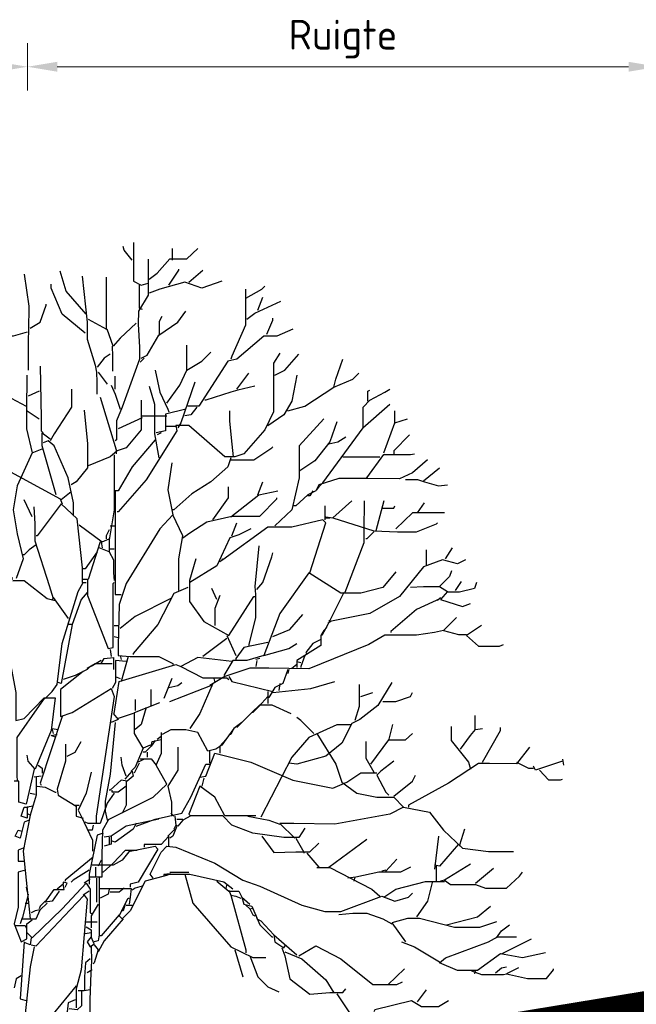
# Model space of a CAD drawing. Header units: metres. Extents: x 173015 to 189682, y 346605 to 348504.
# Tile 165 of 212: x 188943.16 to 188948.35, y 348436.04 to 348444.33. Entities that reach past the tile are written whole.
import ezdxf

# ---------------------------------------------------------------- set-up
doc = ezdxf.new("R2010")
doc.units = ezdxf.units.M
doc.header["$PDMODE"] = 35
doc.header["$PDSIZE"] = 0.075
for name, color, linetype, lineweight in [('B-ME-GR-BOOM-SD', 252, 'Continuous', 25), ('X-XX-AL-DETAIL1-M-B', 252, 'Continuous', 18), ('X-XX-AL-HULPGEOMETRIE-G', 50, 'Continuous', 25)]:
    doc.layers.add(name, color=color, linetype=linetype, lineweight=lineweight)
doc.styles.add('NLCS-ISO-M100-T25', font='NLCS-ISO.ttf', dxfattribs={"height": 0.25})
doc.dimstyles.new('NLCS-M100-T25-PIJL_L3_H2', dxfattribs={"dimscale": 0.1, "dimtxt": 2.5, "dimasz": 2.5, "dimexe": 2, "dimexo": 2, "dimgap": 0.7, "dimtad": 1, "dimdec": 3, "dimzin": 0, "dimdsep": 46, "dimtxsty": 'NLCS-ISO-M100-T25', "dimcen": 0, "dimdle": 2, "dimclrd": 256, "dimclre": 256, "dimclrt": 256, "dimazin": 0, "dimtfac": 1, "dimtdec": 3, "dimtofl": 0, "dimtmove": 0, "dimatfit": 3, "dimfxl": 2, "dimfxlon": 1, "dimtfillclr": 256, "dimtolj": 1, "dimtzin": 0, "dimlwd": -1, "dimlwe": -1, "dimarcsym": 0})

# ---------------------------------------------------------------- blocks, each defined once
blk = doc.blocks.new('*D47')
at = {"layer": 'Defpoints', "color": 0, "transparency": 16777216}
for p in [(188917.4566, 348443.9336), (188917.4566, 348425.9259), (188943.2266, 348425.9118)]:
    blk.add_point(p, dxfattribs=at)
at = {"layer": 'X-XX-AL-DETAIL1-M-B', "transparency": 16777216}
for p, q in [((188917.4566, 348443.7336), (188917.4566, 348444.1336)), ((188943.2266, 348443.7336), (188943.2266, 348444.1336)), ((188942.9766, 348443.9336), (188917.7066, 348443.9336))]:
    blk.add_line(p, q, dxfattribs=at)
for points in [[(188917.7066, 348443.9753), (188917.7066, 348443.8919), (188917.4566, 348443.9336)], [(188942.9766, 348443.9753), (188942.9766, 348443.8919), (188943.2266, 348443.9336)]]:
    blk.add_solid(points, dxfattribs=at)
at = {"layer": 'X-XX-AL-DETAIL1-M-B', "transparency": 16777216, "insert": (188930.3416, 348444.1286), "char_height": 0.25, "attachment_point": 5, "style": 'NLCS-ISO-M100-T25'}
blk.add_mtext('\\A1;Bos', dxfattribs=at)
blk = doc.blocks.new('*D48')
at = {"layer": 'Defpoints', "color": 0, "transparency": 16777216}
for p in [(188943.2266, 348443.9336), (188948.5367, 348430.0365), (188943.2266, 348425.9118)]:
    blk.add_point(p, dxfattribs=at)
at = {"layer": 'X-XX-AL-DETAIL1-M-B', "transparency": 16777216}
for p, q in [((188943.2266, 348443.7336), (188943.2266, 348444.1336)), ((188948.5367, 348443.7336), (188948.5367, 348444.1336)), ((188948.2867, 348443.9336), (188943.4766, 348443.9336))]:
    blk.add_line(p, q, dxfattribs=at)
for points in [[(188943.4766, 348443.9753), (188943.4766, 348443.8919), (188943.2266, 348443.9336)], [(188948.2867, 348443.9753), (188948.2867, 348443.8919), (188948.5367, 348443.9336)]]:
    blk.add_solid(points, dxfattribs=at)
at = {"layer": 'X-XX-AL-DETAIL1-M-B', "transparency": 16777216, "insert": (188945.8817, 348444.1661), "char_height": 0.25, "attachment_point": 5, "style": 'NLCS-ISO-M100-T25'}
blk.add_mtext('\\A1;Ruigte', dxfattribs=at)
blk = doc.blocks.new('SGR-BOOM_S02_D_ZIJ-D')
at = {"flags": 128}
for points in [[(0.9207, 11.2832), (0.9207, 10.9553), (0.9837, 10.9216), (1.0426, 10.9385)], [(0.908, 11.1318), (0.8408, 11.2159), (0.8324, 11.2495)], [(1.051, 10.9721), (1.1182, 11.0225), (1.2275, 11.1444), (1.3705, 11.1444), (1.4629, 11.2327)], [(1.2486, 11.1318), (1.2486, 11.2327)], [(1.0426, 11.1402), (1.0426, 10.8376), (0.9627, 10.703), (0.9606, 10.5937), (0.9721, 10.4004), (0.9721, 10.2995), (0.824, 9.8959), (0.7777, 9.7782), (0.7777, 9.6184), (0.7651, 9.61)], [(0.5213, 10.6778), (0.3531, 10.8712), (0.3027, 11.0394)], [(1.2191, 10.9216), (1.3032, 11.0478), (1.3032, 11.0562)], [(1.3873, 10.9469), (1.505, 11.0478)], [(0, 11.0141), (0.0378, 10.7451), (0.0357, 10.5433), (0.0347, 10.4592), (0.0347, 10.207)], [(0.4877, 10.9973), (0.5297, 10.6106), (0.5297, 10.4676), (0.597, 10.249), (0.6096, 10.1902), (0.6117, 10.1061), (0.6117, 10.0052)], [(0.5381, 10.6358), (0.6936, 10.5517), (0.6936, 10.9889)], [(1.6647, 10.9553), (1.4966, 10.8964), (1.3537, 10.9469), (1.1434, 10.888), (1.051, 10.8544)], [(0.5129, 10.5181), (0.3195, 10.6778), (0.227, 10.8964), (0.227, 10.9301)], [(0.9669, 10.9216), (0.9669, 10.7283), (0.9921, 10.7199)], [(1.8623, 10.888), (1.8623, 10.5853), (1.7488, 10.3247), (1.7404, 10.2995)], [(1.8665, 10.8123), (2.001, 10.888), (2.0263, 10.9132)], [(1.8749, 10.6358), (1.9422, 10.6862), (2.1608, 10.7871)], [(1.9674, 10.7115), (2.0095, 10.8207)], [(0.0504, 10.5601), (0.1345, 10.6106), (0.185, 10.7535), (0.185, 10.7619)], [(0.9837, 10.3079), (1.0341, 10.3331), (1.135, 10.5013), (1.2948, 10.6106), (1.3621, 10.703)], [(1.1392, 10.5013), (1.1392, 10.619), (1.1603, 10.661)], [(2.0431, 10.5097), (2.0935, 10.6274), (2.0935, 10.6442)], [(0.9417, 10.6022), (0.8071, 10.476), (0.7483, 10.4088), (0.6978, 10.5517)], [(2.2617, 10.5517), (2.1272, 10.4929), (2.0179, 10.4929), (1.7908, 10.2995), (1.7152, 10.2827), (1.4714, 9.9043), (1.3789, 9.9043)], [(0.0252, 10.5265), (-0.0925, 10.4929), (-0.1093, 10.4929)], [(0.7399, 10.4088), (0.7441, 10.3247), (0.7441, 10.1986)], [(1.3705, 10.207), (1.3705, 10.4172)], [(0.7231, 10.3415), (0.6726, 10.3079), (0.6138, 10.2322)], [(2.1524, 10.3499), (2.0977, 10.2658), (2.0977, 9.8539), (2.0263, 9.7025), (1.8497, 9.5007), (1.774, 9.4755), (1.69, 9.4755), (1.3873, 9.7404), (1.278, 9.7404), (1.2864, 9.6941), (1.0257, 9.2821), (0.7903, 9.0131), (0.7819, 9.0131)], [(1.0089, 10.3079), (0.9753, 10.2742)], [(1.2023, 9.9295), (1.3116, 10.0809), (1.3705, 10.207), (1.4966, 10.2827), (1.5722, 10.3583)], [(2.1103, 10.1649), (2.1944, 10.207), (2.3121, 10.3415)], [(2.6064, 10.0641), (2.6232, 10.1313), (2.6821, 10.2995)], [(0.1345, 10.2406), (0.1429, 9.8034), (0.1429, 9.6941), (0.1597, 9.6773)], [(1.1014, 10.207), (1.1434, 10.022), (1.2107, 9.8791), (1.2191, 9.8539)], [(0.021, 10.1649), (0.0189, 9.8623), (0.0189, 9.7109), (0.0673, 9.5091), (0.1513, 9.5428)], [(0.6222, 10.1902), (0.6978, 10.0893)], [(0.7651, 10.0472), (0.7651, 10.1565)], [(1.7908, 10.0472), (1.8917, 10.1818)], [(2.2953, 10.1649), (2.2533, 9.9463), (2.186, 9.8286), (2.0515, 9.7362)], [(2.2196, 9.8623), (2.3626, 9.9043), (2.6064, 10.0641), (2.7661, 10.1313), (2.8166, 10.1818)], [(0.3994, 10.0472), (0.3994, 9.8959), (0.2522, 9.6689), (0.2186, 9.61)], [(0.7315, 10.0809), (0.7651, 10.0052), (0.8071, 9.8791)], [(1.051, 10.0725), (1.0972, 9.9211), (1.0972, 9.6689), (1.135, 9.4671)], [(1.4377, 10.1061), (1.32, 9.7614), (1.2948, 9.7193)], [(1.9422, 10.0725), (1.7992, 10.0388), (1.7404, 10.022), (1.5302, 9.9548), (1.5218, 9.9548)], [(2.4635, 9.1981), (2.4887, 9.2317), (2.5139, 9.2569), (2.8544, 9.7193), (2.8544, 9.8959), (2.9091, 9.9548), (3.0352, 10.022), (3.0772, 10.0472)], [(2.8923, 9.9463), (2.8923, 10.0304), (2.9091, 10.0388)], [(-0.1093, 9.9716), (0.0168, 9.9043)], [(0.1261, 10.0304), (0.0336, 9.9884)], [(0.639, 9.98), (0.7735, 9.5344), (0.7735, 9.5007)], [(0.9837, 9.9548), (0.9837, 9.7025), (0.8576, 9.5512), (0.7819, 9.526), (0.7735, 9.5344)], [(1.3621, 9.8791), (1.1897, 9.837), (1.1897, 9.6941), (1.1098, 9.6773)], [(1.4545, 9.8959), (1.4041, 9.8286), (1.3537, 9.8202)], [(2.8502, 9.7193), (3.0772, 9.9211)], [(0.0252, 9.8623), (0.1261, 9.795)], [(0.5045, 9.8707), (0.5339, 9.5848), (0.5339, 9.383), (0.4372, 9.2653), (0.3952, 9.2401)], [(0.9921, 9.8034), (0.7903, 9.7109)], [(0.9921, 9.8202), (1.2023, 9.8202)], [(1.7614, 9.4755), (1.7467, 9.6353), (1.7309, 9.7782), (1.7309, 9.8623)], [(2.5223, 9.795), (2.3163, 9.568), (2.3163, 9.299), (2.2533, 9.0299), (2.1103, 8.8954)], [(3.0268, 9.5091), (3.1193, 9.7614), (3.2286, 9.795)], [(3.1193, 9.7614), (3.1193, 9.8623)], [(1.278, 9.732), (1.1939, 9.732)], [(2.6316, 9.7698), (2.5728, 9.6016), (2.4467, 9.4419), (2.3205, 9.3578)], [(0.269, 9.156), (0.1513, 9.568), (0.1513, 9.6773), (0.2186, 9.6269)], [(1.1519, 9.6773), (1.1182, 9.6605)], [(2.5643, 9.5848), (2.64, 9.6016), (2.7073, 9.6437)], [(3.2454, 9.6605), (3.1109, 9.526), (3.1109, 9.5007)], [(0.4162, 8.9879), (0.4162, 9.0888), (0.3699, 9.299), (0.2522, 9.568), (0.2018, 9.61), (0.1597, 9.5932)], [(1.1014, 9.6184), (0.908, 9.3914), (0.7903, 9.1897), (0.7651, 9.1897)], [(1.7404, 9.4503), (1.9338, 9.4503), (2.0851, 9.5512), (2.0935, 9.5596)], [(0.0673, 9.5091), (-0.0589, 9.2317), (-0.0925, 9.0299), (-0.0589, 8.8281), (-0.0084, 8.6179), (-0.0673, 8.4498)], [(0.7819, 9.526), (0.7231, 9.4755), (0.5381, 9.3998), (0.5297, 9.3998)], [(0.7567, 9.4923), (0.7567, 9.0299), (0.7147, 8.7777), (0.7147, 8.6768), (0.6306, 8.7104)], [(1.7404, 9.4671), (1.7152, 9.3914), (1.5722, 9.2653), (1.4125, 9.1644), (1.2612, 9.0299), (1.2528, 9.0299)], [(2.6821, 9.4755), (2.9932, 9.4755)], [(2.8839, 9.299), (3.0268, 9.4965), (3.2538, 9.4965), (3.2874, 9.5007)], [(-0.3153, 8.7356), (-0.3153, 9.0719), (-0.1766, 9.383), (0.3027, 9.1224), (0.3195, 9.0804)], [(1.2443, 9.4251), (1.2107, 9.1981), (1.2528, 8.9879)], [(3.3967, 9.4503), (3.2706, 9.341), (3.1613, 9.2905), (2.8923, 9.2947), (2.6484, 9.2947), (2.4803, 9.2401), (2.4551, 9.1897), (2.3878, 9.156), (2.2869, 9.0635), (2.2701, 9.0635)], [(3.3631, 9.2737), (3.4976, 9.383)], [(1.5891, 8.9458), (1.7194, 9.1308), (1.7194, 9.2233)], [(1.9674, 9.156), (2.0095, 9.2653)], [(3.2118, 9.2863), (3.3126, 9.2863), (3.3715, 9.2653), (3.4892, 9.2317), (3.5649, 9.2401)], [(0.3952, 9.1812), (0.3111, 9.114)], [(0.7651, 9.1897), (0.7651, 8.5927), (0.7651, 8.3152), (0.8156, 8.3152)], [(1.3368, 8.7945), (1.3957, 8.8365), (1.5386, 8.929), (1.7488, 8.9753), (1.9842, 8.9753), (2.1272, 9.1224), (2.1272, 9.1308)], [(1.7404, 8.971), (1.9758, 9.156), (2.1356, 9.1897)], [(2.4298, 9.1897), (2.4046, 9.1476), (2.3878, 9.1476)], [(0.0673, 8.971), (0, 9.114)], [(0.0799, 9.0551), (0.0904, 8.9122), (0.0904, 8.7693), (0.2102, 8.3909), (0.2438, 8.2816), (0.2354, 8.2732)], [(0.4919, 8.4161), (0.4919, 8.5423), (0.4456, 8.9542), (0.3111, 9.0804), (0.1093, 8.8113), (0.1009, 8.8113)], [(2.5307, 9.0635), (2.5307, 8.9458)], [(2.7577, 9.1056), (2.598, 8.9626), (2.9427, 8.8533), (3.1445, 8.8449), (3.3042, 8.8449), (3.4724, 8.9122), (3.4808, 8.9206)], [(2.8628, 9.1056), (2.8607, 8.8533), (2.8607, 8.7524), (2.6989, 8.3321)], [(3.0268, 9.1056), (2.9595, 8.8533)], [(3.0184, 9.0425), (3.1109, 9.0425), (3.1193, 9.0635)], [(3.3126, 9.0047), (3.3715, 9.0888)], [(1.3032, 8.3489), (1.3032, 8.6179), (1.3368, 8.8113), (1.2528, 8.9879), (1.1434, 8.8702), (0.8576, 8.4077), (0.7987, 8.2312), (0.7903, 7.8865), (0.7903, 7.8024), (0.8912, 7.794), (1.135, 7.794), (1.2528, 7.7351), (1.2528, 7.7267)], [(2.5391, 8.971), (2.598, 8.9626)], [(2.5391, 8.9626), (2.5728, 8.9626)], [(3.5397, 9.0047), (3.2706, 9.0047), (3.1277, 8.8702)], [(0.4624, 8.9038), (0.6558, 8.7609), (0.7147, 8.7861)], [(0.7231, 8.8954), (0.7651, 8.8954)], [(2.4046, 8.5002), (2.5391, 8.9206), (2.5139, 8.9458), (2.2533, 8.8828), (2.0515, 8.8828), (1.6731, 8.6095), (1.6647, 8.6179)], [(1.7488, 8.8113), (1.7908, 8.9206)], [(0.7147, 8.8617), (0.6894, 8.8113), (0.6894, 8.7861)], [(1.9086, 8.8702), (1.8077, 8.8197), (1.732, 8.7945), (1.6227, 8.5591), (1.3957, 8.4161)], [(2.9427, 8.8449), (2.8839, 8.7861), (2.8755, 8.7861)], [(0.1009, 8.7356), (0.042, 8.6936), (0, 8.6516), (-0.0084, 8.6516)], [(0.639, 8.7609), (0.5381, 8.4414), (0.4961, 8.4414)], [(0.6474, 8.7609), (0.6558, 8.7104)], [(1.9758, 8.7272), (1.9422, 8.3825), (1.9464, 8.3152), (1.9464, 8.1219), (1.8917, 7.8949), (1.8917, 7.8865)], [(3.5481, 8.6179), (3.6069, 8.7104)], [(0.6138, 8.6768), (0.5129, 8.5338), (0.4961, 8.5338)], [(0.7147, 8.6768), (0.7525, 8.6095), (0.7525, 8.5002), (0.7567, 8.433)], [(0.7231, 8.702), (0.7567, 8.702)], [(1.959, 8.3573), (2.0095, 8.4161), (2.0851, 8.6347), (2.0935, 8.6684)], [(3.3883, 8.5675), (3.3883, 8.6936)], [(1.4461, 8.6179), (1.3915, 8.433), (1.3915, 8.2564), (1.5134, 8.0882), (1.7236, 7.9705), (1.9338, 8.2984), (1.9422, 8.2984)], [(1.6731, 8.6095), (1.6479, 8.5927)], [(3.7162, 8.6095), (3.649, 8.5759), (3.5228, 8.6095), (3.3631, 8.5507), (3.1613, 8.2984), (2.9091, 8.1555), (2.5728, 8.0882), (2.5643, 8.0966)], [(3.1277, 8.5086), (3.0184, 8.3741), (2.8334, 8.3279), (2.6652, 8.3279), (2.3962, 8.5002), (2.1524, 8.1555), (2.0179, 7.8024), (1.8749, 7.7603), (1.7572, 7.7603), (1.6815, 7.6342)], [(3.5985, 8.517), (3.5817, 8.4666), (3.4976, 8.3825), (3.5649, 8.3405), (3.506, 8.2732), (3.691, 8.2144), (3.7583, 8.2396)], [(-0.1009, 8.4582), (-0.1093, 8.4161), (-0.1808, 8.248), (-0.1808, 8.0714), (-0.0715, 7.4913), (-0.0715, 7.2559), (0, 7.2727), (0.1681, 7.445), (0.2606, 7.445), (0.227, 7.1718), (0.0925, 6.8439), (0.0336, 6.9112), (0.0252, 6.9616)], [(-0.0925, 8.433), (0, 8.433), (0.1934, 8.2816), (0.2606, 8.2648)], [(0.1766, 7.4408), (0.2354, 7.4997), (0.2774, 7.5586), (0.3195, 7.9033), (0.454, 8.3405), (0.4961, 8.4161), (0.5213, 8.4161)], [(0.5339, 8.4414), (0.5339, 8.3068), (0.7062, 7.8612), (0.7483, 7.8696), (0.7483, 8.4077), (0.7567, 8.4161)], [(3.2538, 8.3783), (3.3631, 8.3846), (3.4976, 8.3846)], [(3.8087, 8.4161), (3.7919, 8.3657), (3.6658, 8.3363), (3.5649, 8.3363)], [(3.6321, 8.3489), (3.6826, 8.4245)], [(0.5297, 8.3321), (0.4792, 8.2732), (0.4036, 8.063), (0.3699, 8.063)], [(1.3789, 8.3741), (1.2612, 8.3237), (1.1266, 8.063), (0.9164, 7.8192), (0.9164, 7.8108)], [(1.6227, 8.2732), (1.5807, 8.3657)], [(1.6479, 8.3068), (1.6059, 8.1975), (1.6059, 8.0546)], [(2.6905, 8.3321), (2.5559, 8.063), (2.5055, 7.9705)], [(0.2438, 8.29), (0.3699, 8.1135)], [(1.2359, 8.2816), (0.9333, 8.1303), (0.8071, 8.0294)], [(3.506, 8.2816), (3.3042, 8.1891), (3.0856, 8.0042), (3.0856, 7.9958)], [(3.506, 8.29), (3.4808, 8.2648)], [(2.0935, 7.9621), (2.2365, 8.021), (2.3458, 8.1471)], [(0.4036, 8.063), (0.3111, 7.567), (0.2859, 7.5754)], [(0.7567, 8.0546), (0.7987, 8.0546)], [(2.5812, 8.0882), (2.5559, 8.0714)], [(3.6406, 8.1219), (3.5312, 8.0126), (3.6574, 7.9789), (3.7246, 7.9789)], [(3.8507, 8.0546), (3.7246, 7.9705), (3.8255, 7.8822), (4.0021, 7.8822), (4.0357, 7.8949)], [(3.5312, 8.0126), (3.4556, 7.9958), (3.3042, 7.9747), (3.0352, 7.9747), (2.9007, 7.8949), (2.3962, 7.6889), (2.0599, 7.6952), (1.9001, 7.6952), (1.69, 7.6258), (1.5638, 7.5501)], [(1.7068, 7.9705), (1.7824, 7.8024)], [(2.5475, 8.0378), (2.5223, 8.0126), (2.4971, 7.9705), (2.4971, 7.8865), (2.3626, 7.8024), (2.2953, 7.7603), (2.2953, 7.7015)], [(0.7567, 7.9621), (0.7903, 7.9537)], [(1.7068, 7.9453), (1.505, 7.794)], [(2.0515, 7.9117), (1.8497, 7.8696), (1.7824, 7.7772), (1.7824, 7.7687)], [(2.0179, 7.8024), (2.2281, 7.8612), (2.2953, 7.9033)], [(2.4971, 7.9369), (2.4298, 7.9033), (2.371, 7.8276), (2.3794, 7.8108)], [(0.7231, 7.8528), (0.7315, 7.794)], [(0.8071, 7.8024), (0.8156, 7.7687)], [(2.3626, 7.8024), (2.3289, 7.7099), (2.3289, 7.7015)], [(0.7399, 7.7309), (0.597, 7.7309), (0.5297, 7.6931), (0.5297, 7.6847)], [(0.6474, 7.7603), (0.5633, 7.7099)], [(0.6474, 7.7351), (0.6726, 7.7772), (0.7525, 7.7856), (0.7525, 7.6847)], [(0.8576, 7.7519), (0.7693, 7.7603), (0.7693, 7.5754), (0.7399, 7.5249)], [(0.7567, 7.3147), (0.7987, 7.5838), (1.278, 7.7267), (1.32, 7.7099)], [(0.8744, 7.794), (0.8156, 7.5838)], [(1.7488, 7.7519), (1.4629, 7.7856), (1.32, 7.7099), (1.505, 7.6132), (1.7068, 7.6132), (1.7236, 7.6006)], [(1.9842, 7.7772), (1.9506, 7.7687)], [(1.959, 7.7603), (1.9506, 7.7099)], [(2.2953, 7.7267), (2.2533, 7.6931)], [(2.2953, 7.7519), (2.3289, 7.7435)], [(0.4961, 7.6679), (0.3069, 7.5165), (0.3069, 7.2895), (0.4036, 7.3231), (0.7315, 7.5249), (0.7567, 7.4577), (0.6054, 6.4487), (0.6054, 6.3899)], [(0.5549, 7.7099), (0.5297, 7.6847), (0.4288, 7.6342), (0.3279, 7.6006)], [(2.2196, 7.6847), (2.1776, 7.567), (2.1103, 7.5333), (2.0599, 7.4493), (2.0515, 7.4493)], [(2.2281, 7.6847), (2.2196, 7.651)], [(0.7651, 7.6258), (0.8071, 7.609)], [(1.2443, 7.609), (1.1771, 7.4408)], [(1.2191, 7.5333), (1.2948, 7.5501), (1.3284, 7.5754)], [(1.2275, 7.4156), (1.5722, 7.5501), (1.5807, 7.5417)], [(1.5891, 7.567), (1.4798, 7.3147), (1.3957, 7.1886)], [(1.5975, 7.609), (1.6059, 7.5754)], [(1.7236, 7.6258), (1.7488, 7.5838), (2.0935, 7.4997)], [(2.0935, 7.4913), (2.413, 7.5249), (2.6148, 7.5838)], [(2.1524, 7.567), (2.144, 7.5081)], [(3.094, 7.5754), (2.9763, 7.382), (2.825, 7.2643), (2.7577, 7.2307), (2.6737, 7.0625), (2.5391, 6.9532), (2.2953, 6.8859), (2.2281, 6.8943)], [(2.8208, 7.5586), (2.8208, 7.3736), (2.783, 7.2559)], [(1.0678, 7.382), (1.0678, 7.5165)], [(2.0515, 7.4997), (2.0515, 7.3988)], [(2.8334, 7.4577), (2.9343, 7.4913)], [(3.0184, 7.4156), (3.1277, 7.4156), (3.2538, 7.4577), (3.2706, 7.4913)], [(0.1681, 7.4408), (0.1261, 7.382), (-0.0631, 7.1129), (-0.0631, 6.7934), (-0.0589, 6.743)], [(1.0594, 7.0457), (1.0005, 7.0205), (0.9291, 7.1466), (0.9291, 7.3231), (1.1434, 7.4072)], [(0.9375, 7.34), (0.9375, 7.4324)], [(1.7908, 7.197), (1.917, 7.3231), (1.9842, 7.3862), (2.0851, 7.3862), (2.2449, 7.3147)], [(2.0515, 7.4577), (1.9758, 7.3736), (1.9254, 7.3231), (1.917, 7.3231)], [(0.7483, 7.3147), (0.7903, 7.2643), (0.7315, 7.2391)], [(0.9164, 7.3147), (0.7903, 7.2727)], [(1.0257, 7.3652), (0.9837, 7.2222), (0.9333, 7.1802)], [(0.3195, 7.2895), (0.1345, 6.7262), (0.1429, 6.7094)], [(0.7651, 7.2391), (0.7231, 6.8019), (0.681, 6.5748), (0.681, 6.4908), (0.6978, 6.4151), (1.0846, 6.6085), (1.2023, 6.7178), (1.1098, 6.8775), (1.1561, 6.9784), (1.1561, 7.155)], [(1.8329, 7.2391), (1.7656, 7.1886), (1.6984, 7.0961), (1.6479, 7.0373), (1.6479, 6.9784)], [(2.7493, 7.218), (2.6316, 7.218), (2.3962, 7.1129), (2.2533, 6.9448), (1.9926, 6.4403)], [(2.4382, 7.1466), (2.3289, 7.2559), (2.2953, 7.2811)], [(3.0688, 7.0877), (3.1025, 7.2222)], [(3.7961, 7.1802), (3.7961, 7.2979)], [(0.269, 7.1129), (0.227, 7.1298), (0.269, 7.1382), (0.2774, 7.1382)], [(0.2354, 7.1886), (0.2859, 7.1802)], [(0.2354, 7.1802), (0.2438, 7.1466)], [(1.6984, 7.0961), (1.6647, 7.0457), (1.6143, 7.012), (1.547, 6.9952), (1.4629, 7.155), (1.3621, 7.176), (1.2359, 7.176), (1.1603, 7.1382)], [(1.7656, 7.1886), (1.7404, 7.1382), (1.732, 7.1382)], [(2.4635, 7.1466), (2.6232, 6.8859), (2.6737, 6.7346), (2.7998, 6.6421), (2.9679, 6.6085), (3.1109, 6.6085), (3.1949, 6.5244), (3.0772, 6.4655), (2.6148, 6.3815), (2.2701, 6.3857), (2.1524, 6.3857), (2.2785, 6.2638)], [(2.9175, 6.8859), (3.0688, 7.0919), (3.2118, 7.0919), (3.2706, 7.1466)], [(3.5943, 7.2054), (3.5943, 7.0877), (3.7415, 6.9027), (3.7583, 6.8439)], [(3.6742, 7.012), (3.7583, 7.1298), (3.8003, 7.1802), (3.8591, 7.1886)], [(3.8591, 6.9027), (4.0105, 7.1718), (4.0105, 7.197)], [(0.3489, 7.0541), (0.3489, 6.9112), (0.2774, 6.6757), (0.2859, 6.6253), (0.4372, 6.5328), (0.4372, 6.4487), (0.4961, 6.4319)], [(0.3615, 6.9532), (0.4288, 6.9868), (0.4792, 7.0793)], [(1.1014, 7.0877), (1.0678, 7.0373), (1.0762, 7.0793), (1.1519, 7.0961)], [(1.1519, 7.1214), (1.1182, 7.0961)], [(2.8755, 7.0793), (2.8755, 6.9364), (2.9427, 6.8187)], [(1.0005, 7.0205), (0.9333, 6.8607), (0.8996, 6.8271)], [(1.0678, 7.0373), (1.0173, 6.9868), (1.0005, 6.9868)], [(1.0341, 6.9868), (1.0341, 6.9448)], [(1.2948, 7.0289), (1.2948, 6.8355), (1.2107, 6.701), (1.2401, 6.5664), (1.2401, 6.4487)], [(1.4798, 6.7766), (1.5302, 6.785), (1.6059, 6.9784), (1.9086, 6.9027), (2.2617, 6.7514), (2.598, 6.6841), (2.7157, 6.7346), (2.8334, 6.8145), (2.9679, 6.8145)], [(1.5596, 6.9952), (1.5596, 6.8943)], [(4.2543, 7.0289), (4.145, 6.8901), (3.918, 6.8922), (3.8255, 6.8922), (3.5733, 6.7262), (3.237, 6.5412), (3.237, 6.5244)], [(0.8576, 6.785), (0.824, 6.8775), (0.8156, 6.9448)], [(0.9669, 6.8943), (0.9248, 6.8103)], [(0.9417, 6.3647), (1.1014, 6.4235), (1.3284, 6.474), (1.4041, 6.6085), (1.5302, 6.8859), (1.5638, 6.8859)], [(1.0089, 6.928), (0.9585, 6.9027)], [(0.9753, 6.9322), (1.0678, 6.9322), (1.1098, 6.8775)], [(3.1109, 6.9112), (3.0016, 6.8271), (2.9679, 6.7934), (3.0436, 6.6505), (3.0688, 6.6253)], [(4.145, 6.9027), (4.2459, 6.8523), (4.2879, 6.8523)], [(4.5318, 6.9112), (4.3048, 6.8355), (4.2879, 6.8691)], [(4.5318, 6.928), (4.5402, 6.8775)], [(0.0841, 6.8439), (0.0168, 6.5496), (-0.0462, 6.5664), (-0.0462, 6.743), (-0.0841, 6.743)], [(0.1177, 6.8775), (0.1513, 6.8523), (0.1513, 6.8103)], [(0.5633, 6.8187), (0.5213, 6.6421), (0.454, 6.4992), (0.4792, 6.4487), (0.5759, 6.2469), (0.5759, 6.1545)], [(0.8492, 6.7598), (0.908, 6.8271), (0.9164, 6.785), (0.866, 6.743), (0.8156, 6.7514), (0.7231, 6.6673), (0.7147, 6.6673)], [(4.3384, 6.8355), (4.4141, 6.7556), (4.515, 6.7556), (4.5318, 6.7598)], [(0.1009, 6.7766), (0.1009, 6.6253), (0.0504, 6.4571), (0.0336, 6.4655)], [(0.1429, 6.785), (0.0841, 6.7766)], [(0.8576, 6.743), (0.8576, 6.5412), (0.824, 6.474)], [(1.5134, 6.7682), (1.4966, 6.701)], [(3.1109, 6.6169), (3.2706, 6.743), (3.2958, 6.7934)], [(0.0504, 6.6421), (0.0925, 6.6337)], [(0.1093, 6.701), (0.1766, 6.6926), (0.2606, 6.6505), (0.269, 6.6505)], [(0.7567, 6.6421), (0.6978, 6.558), (0.639, 6.3857), (0.5381, 6.3857), (0.5129, 6.3983)], [(0.8576, 6.701), (0.7903, 6.6505), (0.7399, 6.6505), (0.7399, 6.6673)], [(1.9506, 6.4529), (1.69, 6.4529), (1.6059, 6.6085), (1.4798, 6.701), (1.3873, 6.4655), (1.4041, 6.4487)], [(0.0757, 6.5328), (0.0252, 6.5244), (0.0252, 6.4319), (-0.0252, 6.4487), (0, 6.5244), (0.0336, 6.5244)], [(0.4288, 6.5412), (0.4624, 6.5412)], [(1.2359, 6.474), (1.2612, 6.4487)], [(3.1949, 6.5244), (3.4135, 6.4824), (3.5312, 6.331), (3.691, 6.1797), (3.9096, 6.1503), (4.1198, 6.1503)], [(0.042, 6.4151), (0, 6.3983), (-0.0336, 6.2638), (-0.0757, 6.2806), (-0.0504, 6.331), (-0.0168, 6.3226)], [(0.0504, 6.4571), (-0.0084, 6.1545), (0.0504, 5.5827)], [(0.7062, 6.4151), (0.66, 6.331), (0.6537, 6.1208), (0.6537, 5.9359), (0.5549, 5.9359)], [(1.135, 6.4235), (0.8576, 6.3647), (0.7315, 6.2806), (0.7315, 6.2133), (0.6726, 6.1965)], [(0.9417, 6.3899), (0.9164, 6.3394), (0.7651, 6.2301), (0.7399, 6.2385)], [(1.2696, 6.4487), (1.278, 6.3731), (1.2612, 6.3394)], [(2.3626, 6.3478), (2.3121, 6.268), (2.186, 6.268), (1.9254, 6.3058), (1.7488, 6.3731), (1.6731, 6.4529), (1.4041, 6.4529), (1.3368, 6.4151), (1.2948, 6.3647), (1.278, 6.3731)], [(1.2864, 6.4235), (1.3368, 6.4235)], [(1.8833, 6.4487), (2.0599, 6.4151), (2.1524, 6.3815)], [(0.5801, 6.3731), (0.5717, 6.331), (0.5381, 6.331)], [(0.6642, 6.3058), (0.6138, 6.289), (0.5465, 5.9611), (0.5465, 5.877)], [(1.2107, 6.2806), (1.2696, 6.3394), (1.278, 6.331)], [(1.2864, 6.3647), (1.2528, 6.2806), (1.2275, 6.2638)], [(3.7078, 6.3394), (3.6658, 6.2049), (3.6658, 6.1965)], [(0.7315, 6.2806), (0.6726, 6.2722)], [(0.7147, 6.2722), (0.7147, 6.2133)], [(1.2191, 6.1965), (1.2191, 6.2806), (1.1519, 6.2091), (1.0089, 6.2091), (1.0089, 6.1881)], [(2.001, 6.2806), (2.1019, 6.1418), (2.2869, 6.1482), (2.4046, 6.1482), (2.4803, 6.2217)], [(2.2869, 6.2638), (2.3542, 6.1461), (2.3542, 6.1376)], [(2.5643, 6.0199), (2.8839, 6.2554)], [(3.4892, 6.2806), (3.4556, 6.0031)], [(-0.0084, 6.1797), (-0.0504, 6.1629), (-0.0504, 6.0704), (0, 6.0704)], [(0.8912, 6.1629), (0.824, 6.0788), (0.7483, 6.0368), (0.5717, 6.0368)], [(0.9501, 6.1587), (0.8492, 6.1587), (0.7483, 6.0536), (0.6642, 5.9779), (0.6558, 5.9779)], [(0.8912, 6.1545), (1.1014, 6.1965), (1.1266, 6.1713), (0.9585, 5.8938), (0.8912, 5.877), (0.8912, 5.8518)], [(1.0846, 5.9275), (1.0594, 5.9611), (1.1519, 6.1461), (1.2023, 6.1965), (1.278, 6.1881), (1.6059, 6.0536), (1.8413, 5.9106), (1.9842, 5.8602), (2.3373, 5.7004), (2.5307, 5.6458), (2.6652, 5.6458), (3.01, 5.7761), (3.1193, 5.7341), (3.237, 5.7677), (3.2706, 5.8013)], [(3.6574, 6.2133), (3.4976, 6.0283), (3.4556, 6.0368)], [(0.5801, 6.104), (0.3447, 5.9106), (0.3447, 5.9022)], [(0.6474, 6.0788), (0.6222, 6.0283)], [(2.3794, 6.1376), (2.4803, 6.0199)], [(3.1361, 6.0872), (3.0436, 5.9863), (3.0436, 5.9779)], [(0.0084, 5.9947), (-0.0504, 5.9779), (-0.0504, 5.6836), (-0.0841, 5.5407), (-0.0252, 5.3894), (0.021, 5.4146), (0.021, 5.5407), (0.0673, 5.5743)], [(0.5465, 5.9947), (0.412, 5.9106), (0.3952, 5.8938)], [(0.6011, 6.0199), (0.6011, 5.9359)], [(1.2275, 5.9779), (1.3621, 5.9779), (1.3873, 5.9779)], [(2.4635, 6.0157), (2.5728, 6.0157), (2.9259, 5.835), (2.9932, 5.7761)], [(3.2538, 6.0199), (3.1697, 5.9779), (2.9848, 5.9779), (2.7914, 5.9359), (2.7241, 5.9275)], [(3.0436, 5.9947), (3.01, 5.9863)], [(3.4682, 6.0283), (3.4682, 5.9022)], [(3.7583, 6.0452), (3.5397, 5.9106), (3.506, 5.9022)], [(3.5397, 5.9106), (3.5901, 5.8728), (3.8003, 5.8728), (3.8844, 5.8434), (4.0609, 5.8434), (4.1702, 5.9443), (4.1955, 5.9779)], [(3.8003, 5.8854), (3.9516, 6.0115)], [(0.3447, 5.8518), (0.3615, 5.8854), (0.3279, 5.8938), (0.3279, 5.877)], [(0.5549, 5.919), (0.5045, 5.8854)], [(0.6306, 5.9359), (0.6306, 5.4482), (0.6222, 5.3978), (0.5886, 5.3894)], [(0.6096, 5.9275), (0.6096, 5.7257)], [(1.2107, 5.9527), (1.0173, 5.9022), (0.8912, 5.65), (0.824, 5.5827), (0.7987, 5.608), (0.8744, 5.7593), (0.8828, 5.7593)], [(1.7572, 5.835), (1.6815, 5.8938), (1.3957, 5.9569), (1.1771, 5.9569), (1.1771, 5.9443)], [(1.2359, 5.9611), (1.2023, 5.9611)], [(1.3537, 5.9611), (1.4209, 5.7173), (1.7404, 5.3473), (1.9254, 5.259), (2.0347, 5.259)], [(1.6227, 5.9022), (1.7236, 5.8182), (1.8077, 5.8182), (1.8329, 5.7677), (1.8497, 5.7088), (1.917, 5.692), (1.9842, 5.5323), (2.0851, 5.4314), (2.0935, 5.4314)], [(2.783, 5.9359), (2.7746, 5.9022)], [(3.0268, 5.7677), (3.1277, 5.835), (3.3799, 5.898), (3.5397, 5.898)], [(3.4388, 5.9022), (3.3967, 5.7341), (3.3042, 5.5995)], [(0.0168, 5.8518), (0.0252, 5.8097)], [(0.0252, 5.465), (0.0673, 5.423), (0.3195, 5.6668), (0.5213, 5.8854), (0.5549, 5.835), (0.5549, 5.6332), (0.5717, 5.6248)], [(0.2943, 5.8182), (0.2354, 5.7341), (0.1766, 5.7257), (0.2522, 5.8308), (0.3363, 5.8308), (0.3279, 5.877), (0.2774, 5.835), (0.2774, 5.8266)], [(0.5465, 5.8182), (0.4961, 5.7845)], [(0.639, 5.8392), (0.8996, 5.8392), (0.8912, 5.7677), (0.8828, 5.7088)], [(0.7147, 5.835), (0.7062, 5.7929), (0.639, 5.7593)], [(0.8408, 5.8434), (0.7987, 5.8097), (0.7231, 5.8097)], [(0.9921, 5.8602), (0.9333, 5.8434), (0.908, 5.8266)], [(1.7068, 5.877), (1.6984, 5.8434)], [(1.7236, 5.8266), (1.7404, 5.7845), (1.7824, 5.7761), (1.8245, 5.7593)], [(0.0336, 5.7929), (-0.0168, 5.5827), (0.1009, 5.5827), (0.1345, 5.6584)], [(0.0589, 5.3641), (0.1009, 5.3557), (0.3868, 5.6584), (0.5045, 5.7845), (0.5297, 5.7509), (0.4792, 5.1539), (0.4372, 4.9942), (0.4372, 4.8344)], [(0.1766, 5.7341), (0.1345, 5.692), (0.1261, 5.6668)], [(1.7404, 5.7845), (1.8665, 5.3221), (1.8665, 5.2969)], [(1.8329, 5.7677), (1.9001, 5.7088)], [(0.0084, 5.7173), (0.042, 5.7173)], [(0.1934, 5.7173), (0.1345, 5.6584), (0.0925, 5.65), (0.0589, 5.6332)], [(0.6222, 5.7088), (0.5633, 5.608), (0.5633, 5.5071)], [(0.8492, 5.7088), (0.8324, 5.65), (0.8156, 5.65)], [(0.8576, 5.7004), (0.908, 5.7004)], [(1.8665, 5.7004), (1.9001, 5.6668), (1.9254, 5.6752)], [(1.9001, 5.6668), (1.9254, 5.6164), (1.9422, 5.608)], [(3.5565, 5.5323), (3.8171, 5.5995), (3.9264, 5.692)], [(-0.0168, 5.5911), (-0.0336, 5.5407)], [(0.8324, 5.5827), (0.6726, 5.3978), (0.6222, 5.3053)], [(0.7987, 5.6164), (0.6474, 5.4398), (0.6306, 5.4398)], [(1.9506, 5.6164), (1.959, 5.5827), (1.9926, 5.5659), (2.1019, 5.4482), (2.1103, 5.3894), (2.186, 5.3389), (2.2028, 5.3641)], [(2.6484, 5.6206), (2.7661, 5.6311), (2.8839, 5.6311), (3.0184, 5.5827), (3.094, 5.5407)], [(3.9769, 5.5575), (3.8339, 5.5113), (3.6237, 5.5113), (3.3295, 5.5869), (3.2286, 5.5869), (3.094, 5.5491), (3.2118, 5.3894)], [(-0.0757, 5.5281), (0.0084, 5.5281), (0.0168, 5.5071)], [(0.5213, 5.5575), (0.6138, 5.5575)], [(0.5213, 5.5155), (0.5633, 5.4902), (0.5633, 5.4314)], [(3.9769, 5.423), (4.0189, 5.4818), (4.0862, 5.5323)], [(0.0589, 5.423), (0.0504, 5.3641), (0.0084, 5.3809)], [(0.5633, 5.465), (0.5129, 5.4566)], [(0.5633, 5.4314), (0.5297, 5.3894), (0.5549, 5.3473), (0.5886, 5.3725), (0.5633, 5.4314)], [(2.1019, 5.4482), (2.2953, 5.2801)], [(4.3888, 5.2969), (4.1955, 5.2548), (4.0105, 5.2885), (3.8171, 5.1497), (3.649, 5.1497), (3.4976, 5.2128), (3.5481, 5.2548), (3.9096, 5.3894), (3.9853, 5.4314), (4.145, 5.4314)], [(4.0189, 5.2885), (4.2711, 5.4146)], [(0, 5.3894), (-0.0336, 4.9101), (0.0252, 4.8933)], [(0.0841, 5.3473), (0.0504, 5.1792), (0.0084, 4.784), (0, 4.784)], [(0.5633, 5.3473), (0.5675, 5.2296), (0.5612, 5.1287), (0.5539, 4.9017), (0.5539, 4.2795), (0.5129, 4.0441), (0.5129, 3.8718), (0.6138, 3.8718), (0.8576, 4.0021), (1.2864, 4.1198), (1.6563, 4.1997), (1.7824, 4.1997)], [(0.5886, 5.3641), (0.6222, 5.3221), (0.5886, 5.2128), (0.5801, 5.2044)], [(1.774, 5.3221), (1.8413, 5.0951)], [(2.1692, 5.3389), (2.1944, 5.2716), (2.2365, 5.0783), (2.4046, 4.948), (2.5728, 4.9627), (2.6821, 4.9627), (2.7073, 4.9942)], [(2.3121, 5.2716), (2.4551, 5.3557), (2.6652, 5.2464), (2.9343, 5.032), (3.1361, 5.032), (3.1865, 5.053)], [(3.1781, 5.3894), (3.2874, 5.3473), (3.4976, 5.2212)], [(0.5549, 5.2464), (0.5171, 5.2128), (0.5066, 5.0951), (0.5066, 4.9858)], [(1.9001, 5.2716), (1.9674, 5.0951), (2.0515, 5.011), (2.144, 4.969)], [(2.1944, 5.3053), (2.3373, 5.2464), (2.5391, 5.0699), (2.6064, 4.9606)], [(0.5717, 5.1539), (0.5297, 5.1287)], [(3.0604, 5.0278), (3.2033, 5.1623)], [(3.7667, 5.1455), (3.8507, 5.1161), (4.0357, 5.1161), (4.0609, 5.1203)], [(3.8003, 5.1539), (3.7919, 5.1203)], [(3.9685, 5.1287), (4.0189, 5.1708), (4.0609, 5.1792)], [(4.1618, 5.1708), (4.0609, 5.1203), (4.2375, 5.0825), (4.3972, 5.0825), (4.4561, 5.1539), (4.4561, 5.1623)], [(-0.0252, 5.1035), (-0.0673, 5.0783), (-0.0841, 5.0026)], [(0.4372, 5.0194), (0.2438, 4.784), (0.1009, 4.599), (0.0168, 4.557)], [(0.4834, 4.9774), (0.4834, 4.8513), (0.4456, 4.8176), (0.3783, 4.826)], [(0.5549, 4.9858), (0.5045, 4.9774), (0.454, 4.9774)], [(3.3126, 4.8849), (3.3883, 4.9858)], [(0.4288, 4.9017), (0.3699, 4.8765), (0.3615, 4.8008), (0.2354, 4.6747)], [(2.6316, 4.9522), (2.7661, 4.7504), (2.8502, 4.5906), (2.9763, 4.5107), (3.094, 4.5107)], [(3.5733, 4.8933), (3.4892, 4.8429), (3.3463, 4.8429), (3.2622, 4.8933), (2.9511, 4.8176), (2.9427, 4.8008)]]:
    blk.add_lwpolyline(points, dxfattribs=at)

msp = doc.modelspace()

# ---------------------------------------------------------------- linework, layer by layer
at = {"layer": 'X-XX-AL-HULPGEOMETRIE-G', "const_width": 1}
msp.add_lwpolyline([(188873.8898, 348423.396), (188995.814, 348443.4252), (188995.594, 348423.396), (188873.5015, 348437.0757)], dxfattribs=at)

# ---------------------------------------------------------------- block references
at = {"layer": 'B-ME-GR-BOOM-SD'}
msp.add_blockref('SGR-BOOM_S02_D_ZIJ-D', (188943.1983, 348431.1712), dxfattribs=at)

# ---------------------------------------------------------------- dimensions: what is measured, and where the dimension line sits
at = {"layer": 'X-XX-AL-DETAIL1-M-B'}
for base, p1, p2, text, picture, middle in [((188917.4566, 348443.9336), (188943.2266, 348425.9118), (188917.4566, 348425.9259), 'Bos', '*D47', (188930.3416, 348443.9336)), ((188943.2266, 348443.9336), (188948.5367, 348430.0365), (188943.2266, 348425.9118), 'Ruigte', '*D48', (188945.8817, 348443.9336))]:
    dim = msp.add_linear_dim(base=base, p1=p1, p2=p2, text=text, dimstyle='NLCS-M100-T25-PIJL_L3_H2', dxfattribs=at)
    dim.commit()
    dim.dimension.update_dxf_attribs({"geometry": picture, "text_midpoint": middle, "dimtype": 160})

doc.saveas('drawing.dxf')
